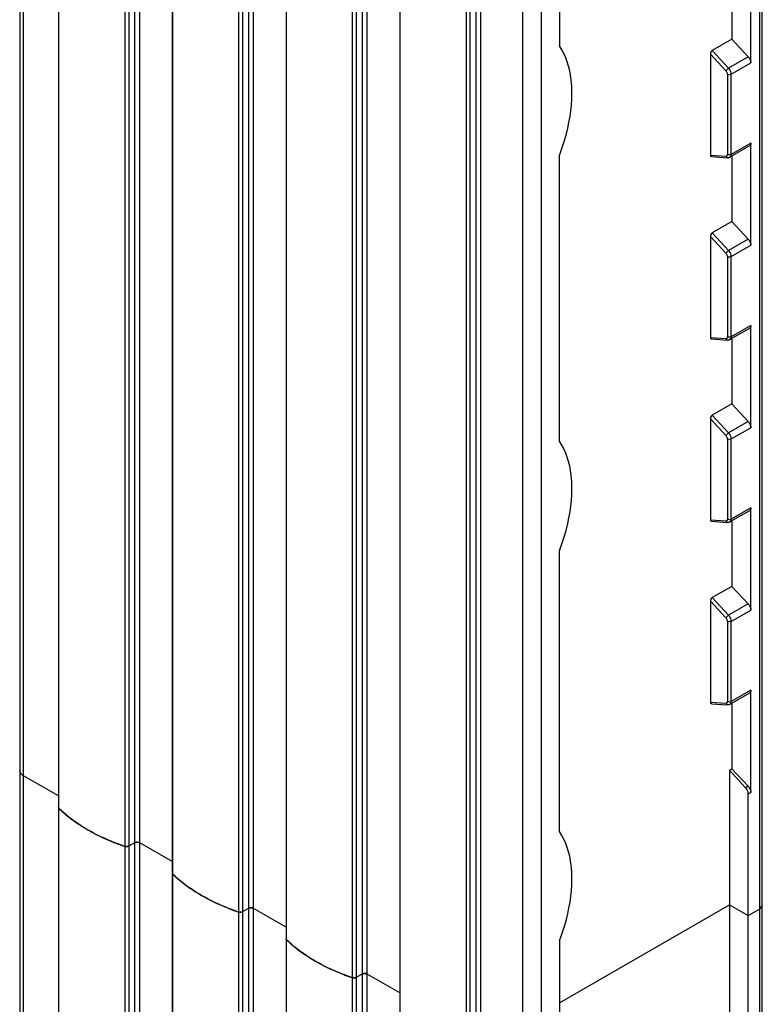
# Model space of a CAD drawing. Header units: millimetres. Extents: x 465 to 551, y 109 to 1310.
# Tile 6 of 7: x 466 to 549, y 1091 to 1201. Entities that reach past the tile are written whole.
import ezdxf

# ---------------------------------------------------------------- set-up
doc = ezdxf.new("R2010")
doc.units = ezdxf.units.MM
doc.header["$LTSCALE"] = 92.282596
doc.layers.get('0').update_dxf_attribs({"linetype": 'CONTINUOUS'})

msp = doc.modelspace()

# ---------------------------------------------------------------- linework, layer by layer
at = {"color": 7}
for p, q in [((466.17, 1279.41), (466.17, 298.5)), ((466.6, 297.89), (466.6, 1279.16)), ((470.5, 1275.52), (470.5, 1112.9)), ((470.56, 294.24), (470.56, 1275.47)), ((477.91, 1272.25), (477.91, 290)), ((478.4, 290.03), (478.4, 1272.28)), ((479.02, 1271.99), (479.02, 290.39)), ((479.59, 290.39), (479.59, 1271.66)), ((483.23, 1268.18), (483.23, 1105.55)), ((483.29, 286.89), (483.29, 1268.13)), ((490.64, 1264.9), (490.64, 282.65)), ((491.13, 282.68), (491.13, 1264.94)), ((491.75, 1264.64), (491.75, 283.04)), ((492.32, 283.04), (492.32, 1264.32)), ((548.95, 1261.57), (548.95, 137.66)), ((549.25, 137.83), (549.25, 1261.74)), ((495.96, 1260.83), (495.96, 1098.21)), ((496.01, 279.54), (496.01, 1260.78)), ((503.37, 1257.55), (503.37, 275.3)), ((503.85, 275.34), (503.85, 1257.59)), ((504.48, 1257.29), (504.48, 275.7)), ((505.04, 275.7), (505.04, 1256.97)), ((508.69, 1253.47), (508.69, 1090.86)), ((508.74, 272.2), (508.74, 1253.42)), ((516.1, 1250.2), (516.1, 267.95)), ((516.58, 267.99), (516.58, 1250.24)), ((517.21, 1249.95), (517.21, 268.35)), ((517.77, 268.35), (517.77, 1249.62)), ((524.53, 265.67), (524.53, 1247.92)), ((522.41, 1247.47), (522.41, 265.67)), ((526.54, 1230.14), (526.54, 1198.13)), ((547.96, 1196.23), (547.96, 1207.66)), ((545.84, 1206.21), (545.84, 1198.88)), ((545.84, 1198.88), (543.65, 1197.62)), ((545.84, 1198.88), (547.67, 1196.91)), ((543.44, 1197.23), (543.44, 1185.92)), ((545.18, 1195.35), (543.44, 1197.23)), ((545.48, 1195.65), (543.65, 1197.62)), ((547.67, 1196.91), (545.48, 1195.65)), ((545.77, 1194.96), (547.96, 1196.23)), ((545.35, 1194.96), (545.35, 1185.98)), ((545.77, 1185.98), (545.77, 1194.96)), ((547.96, 1187.25), (545.77, 1185.98)), ((547.96, 1175.82), (547.96, 1187.25)), ((543.44, 1185.92), (545.18, 1185.79)), ((547.82, 1186.94), (545.63, 1185.67)), ((526.54, 1153.88), (526.54, 1185.88)), ((543.55, 1185.75), (545.37, 1185.61)), ((545.84, 1185.8), (545.84, 1178.47)), ((545.84, 1178.47), (543.65, 1177.2)), ((545.84, 1178.47), (547.67, 1176.5)), ((545.48, 1175.23), (543.65, 1177.2)), ((543.44, 1176.81), (543.44, 1165.51)), ((545.18, 1174.94), (543.44, 1176.81)), ((547.67, 1176.5), (545.48, 1175.23)), ((545.77, 1174.55), (547.96, 1175.82)), ((545.35, 1174.55), (545.35, 1165.57)), ((545.77, 1165.57), (545.77, 1174.55)), ((547.82, 1166.52), (545.63, 1165.26)), ((547.96, 1166.83), (545.77, 1165.57)), ((547.96, 1155.4), (547.96, 1166.83)), ((543.44, 1165.51), (545.18, 1165.38)), ((543.55, 1165.34), (545.37, 1165.2)), ((545.84, 1165.38), (545.84, 1158.06)), ((545.84, 1158.06), (543.65, 1156.79)), ((545.84, 1158.06), (547.67, 1156.09)), ((543.44, 1156.4), (543.44, 1145.1)), ((545.18, 1154.52), (543.44, 1156.4)), ((545.48, 1154.82), (543.65, 1156.79)), ((547.67, 1156.09), (545.48, 1154.82)), ((545.77, 1154.14), (547.96, 1155.4)), ((545.35, 1154.13), (545.35, 1145.16)), ((545.77, 1145.16), (545.77, 1154.14)), ((547.96, 1146.42), (545.77, 1145.16)), ((547.96, 1134.99), (547.96, 1146.42)), ((547.82, 1146.11), (545.63, 1144.85)), ((543.44, 1145.1), (545.18, 1144.97)), ((543.55, 1144.93), (545.37, 1144.79)), ((545.84, 1144.97), (545.84, 1137.64)), ((526.54, 1110.19), (526.54, 1141.63)), ((545.84, 1137.64), (543.65, 1136.38)), ((545.84, 1137.64), (547.67, 1135.67)), ((545.48, 1134.41), (543.65, 1136.38)), ((543.44, 1135.99), (543.44, 1124.68)), ((545.18, 1134.11), (543.44, 1135.99)), ((547.67, 1135.67), (545.48, 1134.41)), ((545.77, 1133.72), (547.96, 1134.99)), ((545.35, 1133.72), (545.35, 1124.75)), ((545.77, 1124.74), (545.77, 1133.72)), ((547.82, 1125.7), (545.63, 1124.43)), ((547.96, 1126.01), (545.77, 1124.74)), ((547.96, 1114.58), (547.96, 1126.01)), ((543.44, 1124.68), (545.18, 1124.55)), ((543.55, 1124.51), (545.37, 1124.38)), ((545.84, 1124.56), (545.84, 1117.23)), ((545.84, 1117.23), (545.56, 1117.07)), ((545.56, 1117.07), (545.56, 1085.63)), ((547.38, 1115.1), (545.56, 1117.07)), ((545.84, 1117.23), (547.67, 1115.26)), ((470.5, 1114.18), (466.6, 1116.43)), ((547.67, 1115.26), (547.38, 1115.1)), ((547.68, 1114.41), (547.96, 1114.58)), ((547.68, 1085.84), (547.68, 1114.41)), ((470.5, 1112.78), (470.5, 949.19)), ((479.02, 1108.94), (478.4, 1108.58)), ((483.23, 1106.83), (479.59, 1108.94)), ((483.23, 1105.44), (483.23, 941.85)), ((491.75, 1101.59), (491.13, 1101.23)), ((495.96, 1099.48), (492.32, 1101.59)), ((526.54, 1091.02), (545.56, 1102)), ((545.56, 1102), (547.68, 1100.78)), ((547.68, 1100.78), (548.95, 1101.51)), ((549.25, 1101.92), (548.95, 1101.51)), ((495.96, 1098.09), (495.96, 934.5)), ((526.54, 1097.95), (526.54, 1078.68)), ((504.48, 1094.24), (503.85, 1093.88)), ((508.69, 1092.14), (505.04, 1094.24))]:
    msp.add_line(p, q, dxfattribs=at)
for centre, radius, start, end in [((470.63, 1112.9), 0.131, 180.0916, 190.1655), ((478.12, 1109.19), 0.678, 266.605, 274.0384), ((478.12, 1109.16), 0.651, 273.9604, 281.5711), ((483.36, 1105.55), 0.131, 180.0916, 190.1655), ((490.84, 1101.84), 0.678, 266.605, 274.0384), ((490.85, 1101.81), 0.651, 273.9604, 281.5711), ((496.09, 1098.21), 0.131, 180.0916, 190.1655), ((503.57, 1094.49), 0.678, 266.605, 274.0384), ((503.57, 1094.46), 0.651, 273.9604, 281.5711)]:
    msp.add_arc(centre, radius, start, end, dxfattribs=at)
for centre, start_param, end_param in [((543.65, 1197.35), 0.699489, 2.270285), ((543.65, 1186.04), -4.0129, -2.920131), ((543.65, 1176.94), 0.699489, 2.270285), ((543.65, 1165.63), -4.0129, -2.920131), ((543.65, 1156.52), 0.699489, 2.270285), ((543.65, 1145.22), -4.0129, -2.920131), ((543.65, 1136.11), 0.699489, 2.270285), ((543.65, 1124.81), -4.0129, -2.920131)]:
    msp.add_ellipse(centre, major_axis=(0.137, 0.283), ratio=0.573062, start_param=start_param, end_param=end_param, dxfattribs=at)
for points, knots in [([(527.95, 1192.82), (527.95, 1193.34), (527.86, 1195.18), (527.3, 1197.04), (526.54, 1198.13)], [0, 0, 0, 0, 0.279669, 1, 1, 1, 1]), ([(547.67, 1196.91), (547.71, 1196.86), (547.86, 1196.67), (547.96, 1196.41), (547.96, 1196.23)], [0, 0, 0, 0, 0.258837, 1, 1, 1, 1]), ([(545.48, 1195.65), (545.41, 1195.61), (545.3, 1195.52), (545.21, 1195.41), (545.18, 1195.35)], [0, 0, 0, 0, 0.525025, 1, 1, 1, 1]), ([(545.35, 1194.96), (545.35, 1194.99), (545.33, 1195.13), (545.25, 1195.27), (545.18, 1195.35)], [0, 0, 0, 0, 0.231591, 1, 1, 1, 1]), ([(545.77, 1194.96), (545.74, 1194.95), (545.61, 1194.9), (545.44, 1194.9), (545.35, 1194.96)], [0, 0, 0, 0, 0.241269, 1, 1, 1, 1]), ([(545.77, 1194.96), (545.77, 1195.02), (545.74, 1195.27), (545.61, 1195.51), (545.48, 1195.65)], [0, 0, 0, 0, 0.231502, 1, 1, 1, 1]), ([(526.54, 1185.88), (526.77, 1186.47), (527.53, 1188.71), (527.95, 1191.09), (527.95, 1192.82)], [0, 0, 0, 0, 0.266251, 1, 1, 1, 1]), ([(547.96, 1187.25), (547.96, 1187.21), (547.95, 1187.1), (547.89, 1186.98), (547.82, 1186.94)], [0, 0, 0, 0, 0.293644, 1, 1, 1, 1]), ([(545.77, 1185.98), (545.74, 1185.96), (545.61, 1185.91), (545.44, 1185.93), (545.35, 1185.98)], [0, 0, 0, 0, 0.240139, 1, 1, 1, 1]), ([(545.63, 1185.67), (545.65, 1185.68), (545.74, 1185.76), (545.77, 1185.89), (545.77, 1185.98)], [0, 0, 0, 0, 0.221948, 1, 1, 1, 1]), ([(545.18, 1185.79), (545.21, 1185.79), (545.27, 1185.8), (545.31, 1185.85), (545.33, 1185.88)], [0, 0, 0, 0, 0.499498, 1, 1, 1, 1]), ([(545.18, 1185.79), (545.19, 1185.77), (545.22, 1185.69), (545.3, 1185.62), (545.37, 1185.61)], [0, 0, 0, 0, 0.282092, 1, 1, 1, 1]), ([(547.67, 1176.5), (547.71, 1176.45), (547.86, 1176.25), (547.96, 1176), (547.96, 1175.82)], [0, 0, 0, 0, 0.258837, 1, 1, 1, 1]), ([(545.48, 1175.23), (545.41, 1175.2), (545.3, 1175.11), (545.21, 1175), (545.18, 1174.94)], [0, 0, 0, 0, 0.525025, 1, 1, 1, 1]), ([(545.35, 1174.55), (545.35, 1174.58), (545.33, 1174.72), (545.25, 1174.86), (545.18, 1174.94)], [0, 0, 0, 0, 0.231591, 1, 1, 1, 1]), ([(545.77, 1174.55), (545.77, 1174.61), (545.74, 1174.86), (545.61, 1175.09), (545.48, 1175.23)], [0, 0, 0, 0, 0.231502, 1, 1, 1, 1]), ([(545.77, 1174.55), (545.74, 1174.53), (545.61, 1174.48), (545.44, 1174.49), (545.35, 1174.55)], [0, 0, 0, 0, 0.241269, 1, 1, 1, 1]), ([(547.96, 1166.83), (547.96, 1166.8), (547.95, 1166.68), (547.89, 1166.57), (547.82, 1166.52)], [0, 0, 0, 0, 0.293644, 1, 1, 1, 1]), ([(545.18, 1165.38), (545.21, 1165.38), (545.27, 1165.39), (545.31, 1165.44), (545.33, 1165.46)], [0, 0, 0, 0, 0.499498, 1, 1, 1, 1]), ([(545.18, 1165.38), (545.19, 1165.35), (545.22, 1165.27), (545.3, 1165.21), (545.37, 1165.2)], [0, 0, 0, 0, 0.282092, 1, 1, 1, 1]), ([(545.77, 1165.57), (545.74, 1165.55), (545.61, 1165.5), (545.44, 1165.52), (545.35, 1165.57)], [0, 0, 0, 0, 0.240139, 1, 1, 1, 1]), ([(545.63, 1165.26), (545.65, 1165.27), (545.74, 1165.35), (545.77, 1165.48), (545.77, 1165.57)], [0, 0, 0, 0, 0.221948, 1, 1, 1, 1]), ([(547.67, 1156.09), (547.71, 1156.04), (547.86, 1155.84), (547.96, 1155.59), (547.96, 1155.4)], [0, 0, 0, 0, 0.258837, 1, 1, 1, 1]), ([(545.48, 1154.82), (545.41, 1154.78), (545.3, 1154.69), (545.21, 1154.58), (545.18, 1154.52)], [0, 0, 0, 0, 0.525025, 1, 1, 1, 1]), ([(545.35, 1154.13), (545.35, 1154.17), (545.33, 1154.31), (545.25, 1154.44), (545.18, 1154.52)], [0, 0, 0, 0, 0.231591, 1, 1, 1, 1]), ([(545.77, 1154.14), (545.74, 1154.12), (545.61, 1154.07), (545.44, 1154.08), (545.35, 1154.13)], [0, 0, 0, 0, 0.241269, 1, 1, 1, 1]), ([(545.77, 1154.14), (545.77, 1154.2), (545.74, 1154.45), (545.61, 1154.68), (545.48, 1154.82)], [0, 0, 0, 0, 0.231502, 1, 1, 1, 1]), ([(527.95, 1148.57), (527.95, 1149.09), (527.86, 1150.92), (527.3, 1152.79), (526.54, 1153.88)], [0, 0, 0, 0, 0.279669, 1, 1, 1, 1]), ([(526.54, 1141.63), (526.77, 1142.22), (527.53, 1144.46), (527.95, 1146.83), (527.95, 1148.57)], [0, 0, 0, 0, 0.266251, 1, 1, 1, 1]), ([(547.96, 1146.42), (547.96, 1146.39), (547.95, 1146.27), (547.89, 1146.15), (547.82, 1146.11)], [0, 0, 0, 0, 0.293644, 1, 1, 1, 1]), ([(545.77, 1145.16), (545.74, 1145.14), (545.61, 1145.09), (545.44, 1145.1), (545.35, 1145.16)], [0, 0, 0, 0, 0.240139, 1, 1, 1, 1]), ([(545.63, 1144.85), (545.65, 1144.86), (545.74, 1144.94), (545.77, 1145.06), (545.77, 1145.16)], [0, 0, 0, 0, 0.221948, 1, 1, 1, 1]), ([(545.18, 1144.97), (545.21, 1144.96), (545.27, 1144.97), (545.31, 1145.02), (545.33, 1145.05)], [0, 0, 0, 0, 0.499498, 1, 1, 1, 1]), ([(545.18, 1144.97), (545.19, 1144.94), (545.22, 1144.86), (545.3, 1144.79), (545.37, 1144.79)], [0, 0, 0, 0, 0.282092, 1, 1, 1, 1]), ([(547.67, 1135.67), (547.71, 1135.63), (547.86, 1135.43), (547.96, 1135.18), (547.96, 1134.99)], [0, 0, 0, 0, 0.258837, 1, 1, 1, 1]), ([(545.48, 1134.41), (545.41, 1134.37), (545.3, 1134.28), (545.21, 1134.17), (545.18, 1134.11)], [0, 0, 0, 0, 0.525025, 1, 1, 1, 1]), ([(545.35, 1133.72), (545.35, 1133.75), (545.33, 1133.9), (545.25, 1134.03), (545.18, 1134.11)], [0, 0, 0, 0, 0.231591, 1, 1, 1, 1]), ([(545.77, 1133.72), (545.77, 1133.78), (545.74, 1134.03), (545.61, 1134.27), (545.48, 1134.41)], [0, 0, 0, 0, 0.231502, 1, 1, 1, 1]), ([(545.77, 1133.72), (545.74, 1133.71), (545.61, 1133.66), (545.44, 1133.67), (545.35, 1133.72)], [0, 0, 0, 0, 0.241269, 1, 1, 1, 1]), ([(547.96, 1126.01), (547.96, 1125.97), (547.95, 1125.86), (547.89, 1125.74), (547.82, 1125.7)], [0, 0, 0, 0, 0.293644, 1, 1, 1, 1]), ([(545.18, 1124.55), (545.21, 1124.55), (545.27, 1124.56), (545.31, 1124.61), (545.33, 1124.64)], [0, 0, 0, 0, 0.499498, 1, 1, 1, 1]), ([(545.18, 1124.55), (545.19, 1124.53), (545.22, 1124.45), (545.3, 1124.38), (545.37, 1124.38)], [0, 0, 0, 0, 0.282092, 1, 1, 1, 1]), ([(545.77, 1124.74), (545.74, 1124.73), (545.61, 1124.68), (545.44, 1124.69), (545.35, 1124.75)], [0, 0, 0, 0, 0.240139, 1, 1, 1, 1]), ([(545.63, 1124.43), (545.65, 1124.45), (545.74, 1124.52), (545.77, 1124.65), (545.77, 1124.74)], [0, 0, 0, 0, 0.221948, 1, 1, 1, 1]), ([(466.6, 1116.43), (466.48, 1116.5), (466.27, 1116.67), (466.17, 1116.93), (466.17, 1117.04)], [0, 0, 0, 0, 0.550837, 1, 1, 1, 1]), ([(547.68, 1114.41), (547.68, 1114.47), (547.64, 1114.72), (547.52, 1114.96), (547.38, 1115.1)], [0, 0, 0, 0, 0.231532, 1, 1, 1, 1]), ([(547.67, 1115.26), (547.71, 1115.21), (547.86, 1115.02), (547.96, 1114.76), (547.96, 1114.58)], [0, 0, 0, 0, 0.258837, 1, 1, 1, 1]), ([(470.56, 1112.78), (470.79, 1112.56), (471.78, 1111.67), (472.89, 1110.91), (473.77, 1110.4)], [0, 0, 0, 0, 0.237305, 1, 1, 1, 1]), ([(473.77, 1110.4), (473.47, 1110.57), (472.33, 1111.27), (471.27, 1112.1), (470.56, 1112.78)], [0, 0, 0, 0, 0.263136, 1, 1, 1, 1]), ([(473.77, 1110.4), (474.09, 1110.21), (475.42, 1109.49), (476.82, 1108.91), (477.91, 1108.54)], [0, 0, 0, 0, 0.239853, 1, 1, 1, 1]), ([(477.91, 1108.54), (477.54, 1108.67), (476.12, 1109.19), (474.74, 1109.84), (473.77, 1110.4)], [0, 0, 0, 0, 0.260032, 1, 1, 1, 1]), ([(527.95, 1104.89), (527.95, 1105.4), (527.86, 1107.24), (527.3, 1109.1), (526.54, 1110.19)], [0, 0, 0, 0, 0.279669, 1, 1, 1, 1]), ([(479.59, 1108.94), (479.55, 1108.96), (479.37, 1109.02), (479.15, 1109.01), (479.02, 1108.94)], [0, 0, 0, 0, 0.240719, 1, 1, 1, 1]), ([(479.02, 1108.94), (479.04, 1108.95), (479.13, 1108.99), (479.23, 1109), (479.3, 1109)], [0, 0, 0, 0, 0.228786, 1, 1, 1, 1]), ([(479.3, 1109), (479.33, 1109), (479.43, 1109), (479.53, 1108.97), (479.59, 1108.94)], [0, 0, 0, 0, 0.26704, 1, 1, 1, 1]), ([(478.4, 1108.58), (478.36, 1108.56), (478.21, 1108.5), (478.03, 1108.5), (477.91, 1108.54)], [0, 0, 0, 0, 0.233463, 1, 1, 1, 1]), ([(483.29, 1105.44), (483.52, 1105.21), (484.51, 1104.32), (485.62, 1103.56), (486.5, 1103.05)], [0, 0, 0, 0, 0.237305, 1, 1, 1, 1]), ([(486.5, 1103.05), (486.2, 1103.22), (485.06, 1103.92), (483.99, 1104.75), (483.29, 1105.44)], [0, 0, 0, 0, 0.263136, 1, 1, 1, 1]), ([(526.54, 1097.95), (526.77, 1098.53), (527.53, 1100.77), (527.95, 1103.15), (527.95, 1104.89)], [0, 0, 0, 0, 0.266251, 1, 1, 1, 1]), ([(486.5, 1103.05), (486.81, 1102.87), (488.15, 1102.15), (489.55, 1101.57), (490.64, 1101.19)], [0, 0, 0, 0, 0.239853, 1, 1, 1, 1]), ([(490.64, 1101.19), (490.26, 1101.32), (488.84, 1101.84), (487.47, 1102.49), (486.5, 1103.05)], [0, 0, 0, 0, 0.260032, 1, 1, 1, 1]), ([(491.13, 1101.23), (491.09, 1101.21), (490.94, 1101.15), (490.76, 1101.15), (490.64, 1101.19)], [0, 0, 0, 0, 0.233463, 1, 1, 1, 1]), ([(492.32, 1101.59), (492.28, 1101.61), (492.09, 1101.68), (491.88, 1101.66), (491.75, 1101.59)], [0, 0, 0, 0, 0.240719, 1, 1, 1, 1]), ([(491.75, 1101.59), (491.77, 1101.6), (491.86, 1101.64), (491.96, 1101.65), (492.03, 1101.65)], [0, 0, 0, 0, 0.228786, 1, 1, 1, 1]), ([(492.03, 1101.65), (492.06, 1101.65), (492.16, 1101.65), (492.25, 1101.62), (492.32, 1101.59)], [0, 0, 0, 0, 0.26704, 1, 1, 1, 1]), ([(496.02, 1098.09), (496.24, 1097.87), (497.23, 1096.97), (498.35, 1096.21), (499.23, 1095.7)], [0, 0, 0, 0, 0.237305, 1, 1, 1, 1]), ([(499.23, 1095.7), (498.92, 1095.87), (497.79, 1096.57), (496.72, 1097.4), (496.02, 1098.09)], [0, 0, 0, 0, 0.263136, 1, 1, 1, 1]), ([(499.23, 1095.7), (499.54, 1095.52), (500.87, 1094.8), (502.28, 1094.22), (503.36, 1093.84)], [0, 0, 0, 0, 0.239853, 1, 1, 1, 1]), ([(503.36, 1093.84), (502.99, 1093.97), (501.57, 1094.49), (500.2, 1095.14), (499.23, 1095.7)], [0, 0, 0, 0, 0.260032, 1, 1, 1, 1]), ([(503.85, 1093.88), (503.82, 1093.86), (503.66, 1093.8), (503.49, 1093.8), (503.36, 1093.84)], [0, 0, 0, 0, 0.233463, 1, 1, 1, 1]), ([(505.04, 1094.24), (505, 1094.26), (504.82, 1094.33), (504.6, 1094.31), (504.48, 1094.24)], [0, 0, 0, 0, 0.240719, 1, 1, 1, 1]), ([(504.48, 1094.24), (504.5, 1094.25), (504.59, 1094.29), (504.69, 1094.31), (504.76, 1094.31)], [0, 0, 0, 0, 0.228786, 1, 1, 1, 1]), ([(504.76, 1094.31), (504.79, 1094.31), (504.88, 1094.3), (504.98, 1094.27), (505.04, 1094.24)], [0, 0, 0, 0, 0.26704, 1, 1, 1, 1])]:
    msp.add_open_spline(points, degree=3, knots=knots, dxfattribs=at)
for points in [[(545.33, 1185.88), (545.34, 1185.91), (545.35, 1185.95), (545.35, 1185.98)], [(545.63, 1185.67), (545.55, 1185.63), (545.46, 1185.61), (545.37, 1185.61)], [(545.33, 1165.46), (545.34, 1165.5), (545.35, 1165.54), (545.35, 1165.57)], [(545.63, 1165.26), (545.55, 1165.21), (545.46, 1165.2), (545.37, 1165.2)], [(545.33, 1145.05), (545.34, 1145.08), (545.35, 1145.12), (545.35, 1145.16)], [(545.63, 1144.85), (545.55, 1144.8), (545.46, 1144.78), (545.37, 1144.79)], [(545.33, 1124.64), (545.34, 1124.67), (545.35, 1124.71), (545.35, 1124.75)], [(545.63, 1124.43), (545.55, 1124.39), (545.46, 1124.37), (545.37, 1124.38)], [(466.17, 1117.04), (466.17, 1117), (466.17, 1116.95), (466.18, 1116.91)], [(470.56, 1112.78), (470.53, 1112.81), (470.5, 1112.86), (470.5, 1112.9)], [(477.91, 1108.54), (477.96, 1108.52), (478.02, 1108.51), (478.08, 1108.51)], [(478.25, 1108.52), (478.3, 1108.53), (478.35, 1108.55), (478.4, 1108.58)], [(483.29, 1105.44), (483.26, 1105.47), (483.23, 1105.51), (483.23, 1105.55)], [(490.64, 1101.19), (490.69, 1101.17), (490.75, 1101.16), (490.8, 1101.16)], [(490.98, 1101.17), (491.03, 1101.18), (491.08, 1101.2), (491.13, 1101.23)], [(496.02, 1098.09), (495.98, 1098.12), (495.96, 1098.16), (495.96, 1098.21)], [(503.36, 1093.84), (503.42, 1093.83), (503.47, 1093.82), (503.53, 1093.81)], [(503.7, 1093.82), (503.76, 1093.84), (503.81, 1093.85), (503.85, 1093.88)]]:
    msp.add_open_spline(points, degree=3, dxfattribs=at)

doc.saveas('drawing.dxf')
